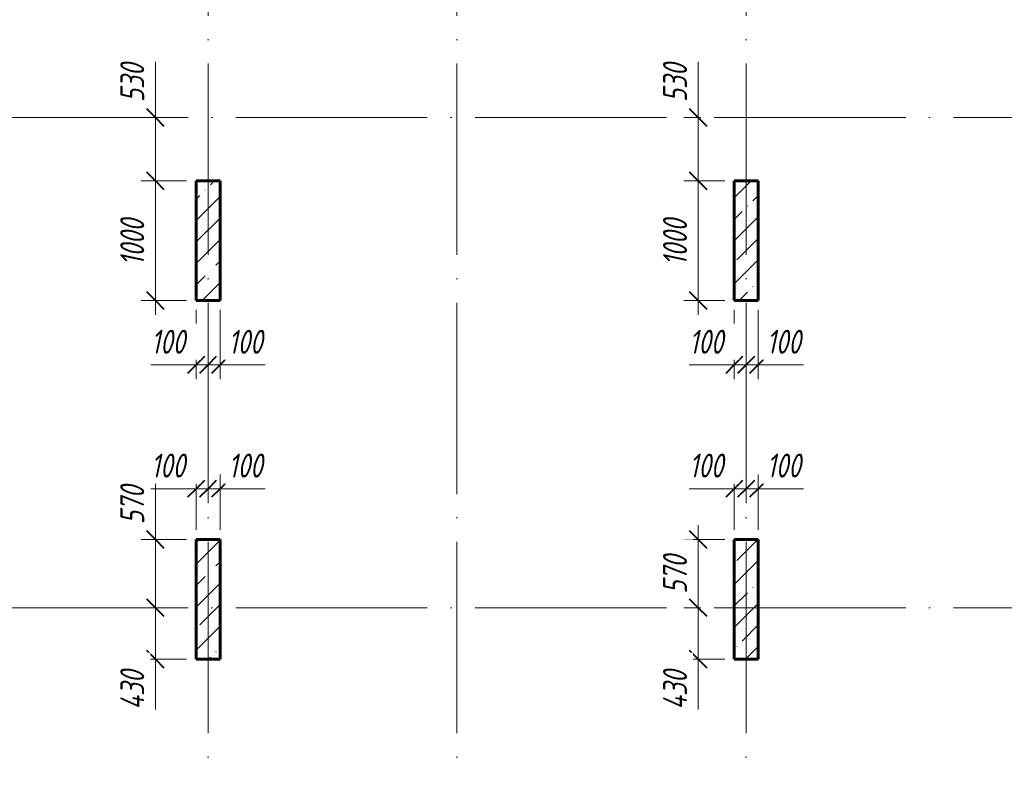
# Model space of a CAD drawing. Header units: millimetres. Extents: x 6092 to 73550, y -4371 to 20491.
# Tile 8 of 24: x 30925 to 39157, y 1923 to 8218. Entities that reach past the tile are written whole.
import ezdxf

# ---------------------------------------------------------------- set-up
doc = ezdxf.new("R2010")
doc.units = ezdxf.units.MM
doc.linetypes.add('ADSK_Линия сетки', pattern=[2000, 1600, -200, 0, -200])
for name, color, linetype, lineweight in [('A-____-____-DIMS', 211, 'Continuous', 9), ('A-____-____-DIMS-80', 211, 'Continuous', 9), ('S-COLS-____-MCUT', 52, 'Continuous', 40), ('S-COLS-____-OTLN', 52, 'Continuous', 18), ('S-GRID-____-OTLN', 1, 'Continuous', 9)]:
    doc.layers.add(name, color=color, linetype=linetype, lineweight=lineweight)
doc.styles.add('GOST Common_I_1', font='GOST_Common Italic.ttf', dxfattribs={"width": 0.8, "height": 200})
doc.dimstyles.new('ADSK_Округление_5мм__Узкий_', dxfattribs={"dimscale": 304.8, "dimtxt": 0.659918, "dimasz": 0.472441, "dimexe": 0.393701, "dimexo": 0.000861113, "dimgap": 0.104987, "dimtad": 1, "dimdec": 0, "dimlfac": 304.8, "dimrnd": 5, "dimdsep": 46, "dimtxsty": 'GOST Common_I_1', "dimblk1": 'OBLIQUE', "dimblk2": 'OBLIQUE', "dimsah": 1, "dimcen": 0.09, "dimdle": 0.393701, "dimazin": 0, "dimtfac": 1, "dimtdec": 4, "dimtix": 1, "dimtmove": 1, "dimatfit": 3, "dimfxl": 1, "dimtvp": 1, "dimtfill": 1, "dimtolj": 1, "dimtzin": 0, "dimlwd": 20, "dimlwe": 20, "dimarcsym": 2})
doc.dimstyles.new('ADSK_Округление_5мм__Узкий__1', dxfattribs={"dimscale": 304.8, "dimtxt": 0.659918, "dimasz": 0.472441, "dimexe": 0.393701, "dimexo": 0.000861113, "dimgap": 0.104987, "dimtad": 1, "dimdec": 0, "dimlfac": 304.8, "dimrnd": 5, "dimdsep": 46, "dimtxsty": 'GOST Common_I_1', "dimblk1": 'OBLIQUE', "dimblk2": 'OBLIQUE', "dimsah": 1, "dimcen": 0.09, "dimdle": 0.393701, "dimazin": 0, "dimtfac": 1, "dimtdec": 4, "dimtix": 1, "dimtmove": 0, "dimatfit": 3, "dimfxl": 1, "dimtvp": 1, "dimtfill": 1, "dimtolj": 1, "dimtzin": 0, "dimlwd": 20, "dimlwe": 20, "dimarcsym": 2})
pattern_1 = [(45, (16130.72, 8588.57), (-179.605, 179.605), []), (45, (16310.33, 8588.57), (-179.605, 179.605), [317.5, -63.5, 2.682, -60.818])]

# ---------------------------------------------------------------- blocks, each defined once
blk = doc.blocks.new('DIMBLOCK169-КЖ1_ПЭ_ВЭ3_Опалубка_Пилоны')
at = {"layer": 'A-____-____-DIMS-80', "lineweight": 20}
for p, q in [((36597.7, 3990), (36597.7, 3300)), ((36597.7, 3870), (36477.7, 3870)), ((36597.7, 3870), (36820, 3870)), ((36597.7, 3300), (36477.7, 3300)), ((36597.7, 3300), (36619.5, 3300))]:
    blk.add_line(p, q, dxfattribs=at)
at = {"layer": 'A-____-____-DIMS-80', "lineweight": 40}
for p, q in [((36597.7, 3870), (36525.7, 3942)), ((36597.7, 3870), (36669.7, 3798)), ((36597.7, 3300), (36525.7, 3372)), ((36597.7, 3300), (36669.7, 3228))]:
    blk.add_line(p, q, dxfattribs=at)
at = {"layer": 'A-____-____-DIMS-80', "color": 0, "lineweight": 20, "insert": (36304.3, 3416.2), "char_height": 200, "width": 405.013, "attachment_point": 1, "rotation": 90, "line_spacing_factor": 1.022761, "style": 'GOST Common_I_1', "bg_fill": 3, "box_fill_scale": 1.25, "bg_fill_color": 256, "bg_fill_true_color": 13158600, "bg_fill_transparency": 0}
blk.add_mtext('570', dxfattribs=at)
blk = doc.blocks.new('_Oblique')
at = {"color": 0, "linetype": 'ByBlock', "lineweight": -2}
blk.add_line((-0.5, -0.5), (0.5, 0.5), dxfattribs=at)
blk = doc.blocks.new('DIMBLOCK170-КЖ1_ПЭ_ВЭ3_Опалубка_Пилоны')
at = {"layer": 'A-____-____-DIMS-80', "lineweight": 20}
for p, q in [((36597.7, 3300), (36477.7, 3300)), ((36597.7, 3300), (36597.7, 2750)), ((36597.7, 3300), (36619.5, 3300)), ((36597.7, 2842.8), (36597.7, 3085)), ((36597.7, 2870), (36477.7, 2870)), ((36597.7, 2870), (36820, 2870)), ((36597.7, 2448.2), (36597.7, 2842.8))]:
    blk.add_line(p, q, dxfattribs=at)
at = {"layer": 'A-____-____-DIMS-80', "lineweight": 40}
for p, q in [((36597.7, 3300), (36525.7, 3372)), ((36597.7, 3300), (36669.7, 3228)), ((36597.7, 2870), (36525.7, 2942)), ((36597.7, 2870), (36669.7, 2798))]:
    blk.add_line(p, q, dxfattribs=at)
at = {"layer": 'A-____-____-DIMS-80', "color": 0, "lineweight": 20, "insert": (36304.3, 2448.2), "char_height": 200, "width": 425.469, "attachment_point": 1, "rotation": 90, "line_spacing_factor": 1.022761, "style": 'GOST Common_I_1', "bg_fill": 3, "box_fill_scale": 1.25, "bg_fill_color": 256, "bg_fill_true_color": 13158600, "bg_fill_transparency": 0}
blk.add_mtext('430', dxfattribs=at)
blk = doc.blocks.new('DIMBLOCK171-КЖ1_ПЭ_ВЭ3_Опалубка_Пилоны')
at = {"layer": 'A-____-____-DIMS-80', "lineweight": 20}
for p, q in [((36900, 4295.2), (36900, 4415.2)), ((36522.7, 4295.2), (36869.6, 4295.2)), ((36780, 4295.2), (37000, 4295.2)), ((36869.6, 4295.2), (36950, 4295.2)), ((36900, 4295.2), (36900, 3950)), ((37000, 4295.2), (37000, 4317)), ((37000, 4295.2), (37000, 4175.2))]:
    blk.add_line(p, q, dxfattribs=at)
at = {"layer": 'A-____-____-DIMS-80', "lineweight": 40}
for p, q in [((36900, 4295.2), (36972, 4367.2)), ((37000, 4295.2), (37072, 4367.2)), ((36900, 4295.2), (36828, 4223.2)), ((37000, 4295.2), (36928, 4223.2))]:
    blk.add_line(p, q, dxfattribs=at)
at = {"layer": 'A-____-____-DIMS-80', "color": 0, "lineweight": 20, "insert": (36522.7, 4588.6), "char_height": 200, "width": 368.194, "attachment_point": 1, "line_spacing_factor": 1.022761, "style": 'GOST Common_I_1', "bg_fill": 3, "box_fill_scale": 1.25, "bg_fill_color": 256, "bg_fill_true_color": 13158600, "bg_fill_transparency": 0}
blk.add_mtext('100', dxfattribs=at)
blk = doc.blocks.new('DIMBLOCK172-КЖ1_ПЭ_ВЭ3_Опалубка_Пилоны')
at = {"layer": 'A-____-____-DIMS-80', "lineweight": 40}
for p, q in [((37000, 4295.2), (37072, 4367.2)), ((37100, 4295.2), (37172, 4367.2)), ((37000, 4295.2), (36928, 4223.2)), ((37100, 4295.2), (37028, 4223.2))]:
    blk.add_line(p, q, dxfattribs=at)
at = {"layer": 'A-____-____-DIMS-80', "lineweight": 20}
for p, q in [((37100, 4295.2), (37100, 4415.2)), ((37000, 4295.2), (37000, 4317)), ((37000, 4295.2), (37220, 4295.2)), ((37000, 4295.2), (37000, 4175.2)), ((37130.4, 4295.2), (37050, 4295.2)), ((37100, 4295.2), (37100, 3950)), ((37477.3, 4295.2), (37130.4, 4295.2))]:
    blk.add_line(p, q, dxfattribs=at)
at = {"layer": 'A-____-____-DIMS-80', "color": 0, "lineweight": 20, "insert": (37170.4, 4588.6), "char_height": 200, "width": 368.194, "attachment_point": 1, "line_spacing_factor": 1.022761, "style": 'GOST Common_I_1', "bg_fill": 3, "box_fill_scale": 1.25, "bg_fill_color": 256, "bg_fill_true_color": 13158600, "bg_fill_transparency": 0}
blk.add_mtext('100', dxfattribs=at)
blk = doc.blocks.new('DIMBLOCK173-КЖ1_ПЭ_ВЭ3_Опалубка_Пилоны')
at = {"layer": 'A-____-____-DIMS-80', "lineweight": 20}
for p, q in [((32400, 5330.8), (32400, 5790)), ((32500, 5330.8), (32500, 5352.6)), ((32022.7, 5330.8), (32369.6, 5330.8)), ((32280, 5330.8), (32500, 5330.8)), ((32369.6, 5330.8), (32450, 5330.8)), ((32400, 5330.8), (32400, 5210.8)), ((32500, 5330.8), (32500, 5210.8))]:
    blk.add_line(p, q, dxfattribs=at)
at = {"layer": 'A-____-____-DIMS-80', "lineweight": 40}
for p, q in [((32400, 5330.8), (32472, 5402.8)), ((32500, 5330.8), (32572, 5402.8)), ((32400, 5330.8), (32328, 5258.8)), ((32500, 5330.8), (32428, 5258.8))]:
    blk.add_line(p, q, dxfattribs=at)
at = {"layer": 'A-____-____-DIMS-80', "color": 0, "lineweight": 20, "insert": (32022.7, 5624.2), "char_height": 200, "width": 368.194, "attachment_point": 1, "line_spacing_factor": 1.022761, "style": 'GOST Common_I_1', "bg_fill": 3, "box_fill_scale": 1.25, "bg_fill_color": 256, "bg_fill_true_color": 13158600, "bg_fill_transparency": 0}
blk.add_mtext('100', dxfattribs=at)
blk = doc.blocks.new('DIMBLOCK174-КЖ1_ПЭ_ВЭ3_Опалубка_Пилоны')
at = {"layer": 'A-____-____-DIMS-80', "lineweight": 20}
for p, q in [((32600, 5330.8), (32600, 5790)), ((32500, 5330.8), (32500, 5352.6)), ((32500, 5330.8), (32720, 5330.8)), ((32500, 5330.8), (32500, 5210.8)), ((32630.4, 5330.8), (32550, 5330.8)), ((32600, 5330.8), (32600, 5210.8)), ((32977.3, 5330.8), (32630.4, 5330.8))]:
    blk.add_line(p, q, dxfattribs=at)
at = {"layer": 'A-____-____-DIMS-80', "lineweight": 40}
for p, q in [((32500, 5330.8), (32572, 5402.8)), ((32600, 5330.8), (32672, 5402.8)), ((32500, 5330.8), (32428, 5258.8)), ((32600, 5330.8), (32528, 5258.8))]:
    blk.add_line(p, q, dxfattribs=at)
at = {"layer": 'A-____-____-DIMS-80', "color": 0, "lineweight": 20, "insert": (32670.4, 5624.2), "char_height": 200, "width": 368.194, "attachment_point": 1, "line_spacing_factor": 1.022761, "style": 'GOST Common_I_1', "bg_fill": 3, "box_fill_scale": 1.25, "bg_fill_color": 256, "bg_fill_true_color": 13158600, "bg_fill_transparency": 0}
blk.add_mtext('100', dxfattribs=at)
blk = doc.blocks.new('DIMBLOCK175-КЖ1_ПЭ_ВЭ3_Опалубка_Пилоны')
at = {"layer": 'A-____-____-DIMS-80', "lineweight": 20}
for p, q in [((36900, 5330.8), (36900, 5790)), ((37000, 5330.8), (37000, 5352.6)), ((36522.7, 5330.8), (36869.6, 5330.8)), ((36780, 5330.8), (37000, 5330.8)), ((36869.6, 5330.8), (36950, 5330.8)), ((36900, 5330.8), (36900, 5210.8)), ((37000, 5330.8), (37000, 5210.8))]:
    blk.add_line(p, q, dxfattribs=at)
at = {"layer": 'A-____-____-DIMS-80', "lineweight": 40}
for p, q in [((36900, 5330.8), (36972, 5402.8)), ((37000, 5330.8), (37072, 5402.8)), ((36900, 5330.8), (36828, 5258.8)), ((37000, 5330.8), (36928, 5258.8))]:
    blk.add_line(p, q, dxfattribs=at)
at = {"layer": 'A-____-____-DIMS-80', "color": 0, "lineweight": 20, "insert": (36522.7, 5624.2), "char_height": 200, "width": 368.194, "attachment_point": 1, "line_spacing_factor": 1.022761, "style": 'GOST Common_I_1', "bg_fill": 3, "box_fill_scale": 1.25, "bg_fill_color": 256, "bg_fill_true_color": 13158600, "bg_fill_transparency": 0}
blk.add_mtext('100', dxfattribs=at)
blk = doc.blocks.new('DIMBLOCK176-КЖ1_ПЭ_ВЭ3_Опалубка_Пилоны')
at = {"layer": 'A-____-____-DIMS-80', "lineweight": 20}
for p, q in [((37100, 5330.8), (37100, 5790)), ((37000, 5330.8), (37000, 5352.6)), ((37000, 5330.8), (37220, 5330.8)), ((37000, 5330.8), (37000, 5210.8)), ((37130.4, 5330.8), (37050, 5330.8)), ((37100, 5330.8), (37100, 5210.8)), ((37477.3, 5330.8), (37130.4, 5330.8))]:
    blk.add_line(p, q, dxfattribs=at)
at = {"layer": 'A-____-____-DIMS-80', "lineweight": 40}
for p, q in [((37000, 5330.8), (37072, 5402.8)), ((37100, 5330.8), (37172, 5402.8)), ((37000, 5330.8), (36928, 5258.8)), ((37100, 5330.8), (37028, 5258.8))]:
    blk.add_line(p, q, dxfattribs=at)
at = {"layer": 'A-____-____-DIMS-80', "color": 0, "lineweight": 20, "insert": (37170.4, 5624.2), "char_height": 200, "width": 368.194, "attachment_point": 1, "line_spacing_factor": 1.022761, "style": 'GOST Common_I_1', "bg_fill": 3, "box_fill_scale": 1.25, "bg_fill_color": 256, "bg_fill_true_color": 13158600, "bg_fill_transparency": 0}
blk.add_mtext('100', dxfattribs=at)
blk = doc.blocks.new('DIMBLOCK277-КЖ1_ПЭ_ВЭ3_Опалубка_Пилоны')
at = {"layer": 'A-____-____-DIMS-80', "lineweight": 20}
for p, q in [((32059.6, 4335.8), (32059.6, 3958.2)), ((32059.6, 3990), (32059.6, 3300)), ((32059.6, 3958.2), (32059.6, 3585)), ((32059.6, 3870), (31939.6, 3870)), ((32059.6, 3870), (32320, 3870)), ((32059.6, 3300), (31939.6, 3300)), ((32059.6, 3300), (32081.4, 3300))]:
    blk.add_line(p, q, dxfattribs=at)
at = {"layer": 'A-____-____-DIMS-80', "lineweight": 40}
for p, q in [((32059.6, 3870), (31987.6, 3942)), ((32059.6, 3870), (32131.6, 3798)), ((32059.6, 3300), (31987.6, 3372)), ((32059.6, 3300), (32131.6, 3228))]:
    blk.add_line(p, q, dxfattribs=at)
at = {"layer": 'A-____-____-DIMS-80', "color": 0, "lineweight": 20, "insert": (31766.2, 3998.2), "char_height": 200, "width": 405.013, "attachment_point": 1, "rotation": 90, "line_spacing_factor": 1.022761, "style": 'GOST Common_I_1', "bg_fill": 3, "box_fill_scale": 1.25, "bg_fill_color": 256, "bg_fill_true_color": 13158600, "bg_fill_transparency": 0}
blk.add_mtext('570', dxfattribs=at)
blk = doc.blocks.new('DIMBLOCK278-КЖ1_ПЭ_ВЭ3_Опалубка_Пилоны')
at = {"layer": 'A-____-____-DIMS-80', "lineweight": 20}
for p, q in [((32059.6, 3300), (31939.6, 3300)), ((32059.6, 3300), (32059.6, 2750)), ((32059.6, 3300), (32081.4, 3300)), ((32059.6, 2842.8), (32059.6, 3085)), ((32059.6, 2870), (31939.6, 2870)), ((32059.6, 2870), (32320, 2870)), ((32059.6, 2448.2), (32059.6, 2842.8))]:
    blk.add_line(p, q, dxfattribs=at)
at = {"layer": 'A-____-____-DIMS-80', "lineweight": 40}
for p, q in [((32059.6, 3300), (31987.6, 3372)), ((32059.6, 3300), (32131.6, 3228)), ((32059.6, 2870), (31987.6, 2942)), ((32059.6, 2870), (32131.6, 2798))]:
    blk.add_line(p, q, dxfattribs=at)
at = {"layer": 'A-____-____-DIMS-80', "color": 0, "lineweight": 20, "insert": (31766.2, 2448.2), "char_height": 200, "width": 425.469, "attachment_point": 1, "rotation": 90, "line_spacing_factor": 1.022761, "style": 'GOST Common_I_1', "bg_fill": 3, "box_fill_scale": 1.25, "bg_fill_color": 256, "bg_fill_true_color": 13158600, "bg_fill_transparency": 0}
blk.add_mtext('430', dxfattribs=at)
blk = doc.blocks.new('DIMBLOCK279-КЖ1_ПЭ_ВЭ3_Опалубка_Пилоны')
at = {"layer": 'A-____-____-DIMS-80', "lineweight": 20}
for p, q in [((32400, 4295.2), (32400, 4415.2)), ((32022.7, 4295.2), (32369.6, 4295.2)), ((32280, 4295.2), (32500, 4295.2)), ((32369.6, 4295.2), (32450, 4295.2)), ((32400, 4295.2), (32400, 3950)), ((32500, 4295.2), (32500, 4317)), ((32500, 4295.2), (32500, 4175.2))]:
    blk.add_line(p, q, dxfattribs=at)
at = {"layer": 'A-____-____-DIMS-80', "lineweight": 40}
for p, q in [((32400, 4295.2), (32472, 4367.2)), ((32500, 4295.2), (32572, 4367.2)), ((32400, 4295.2), (32328, 4223.2)), ((32500, 4295.2), (32428, 4223.2))]:
    blk.add_line(p, q, dxfattribs=at)
at = {"layer": 'A-____-____-DIMS-80', "color": 0, "lineweight": 20, "insert": (32022.7, 4588.6), "char_height": 200, "width": 368.194, "attachment_point": 1, "line_spacing_factor": 1.022761, "style": 'GOST Common_I_1', "bg_fill": 3, "box_fill_scale": 1.25, "bg_fill_color": 256, "bg_fill_true_color": 13158600, "bg_fill_transparency": 0}
blk.add_mtext('100', dxfattribs=at)
blk = doc.blocks.new('DIMBLOCK280-КЖ1_ПЭ_ВЭ3_Опалубка_Пилоны')
at = {"layer": 'A-____-____-DIMS-80', "lineweight": 40}
for p, q in [((32500, 4295.2), (32572, 4367.2)), ((32600, 4295.2), (32672, 4367.2)), ((32500, 4295.2), (32428, 4223.2)), ((32600, 4295.2), (32528, 4223.2))]:
    blk.add_line(p, q, dxfattribs=at)
at = {"layer": 'A-____-____-DIMS-80', "lineweight": 20}
for p, q in [((32600, 4295.2), (32600, 4415.2)), ((32500, 4295.2), (32500, 4317)), ((32500, 4295.2), (32720, 4295.2)), ((32500, 4295.2), (32500, 4175.2)), ((32630.4, 4295.2), (32550, 4295.2)), ((32600, 4295.2), (32600, 3950)), ((32977.3, 4295.2), (32630.4, 4295.2))]:
    blk.add_line(p, q, dxfattribs=at)
at = {"layer": 'A-____-____-DIMS-80', "color": 0, "lineweight": 20, "insert": (32670.4, 4588.6), "char_height": 200, "width": 368.194, "attachment_point": 1, "line_spacing_factor": 1.022761, "style": 'GOST Common_I_1', "bg_fill": 3, "box_fill_scale": 1.25, "bg_fill_color": 256, "bg_fill_true_color": 13158600, "bg_fill_transparency": 0}
blk.add_mtext('100', dxfattribs=at)
blk = doc.blocks.new('DIMBLOCK281-КЖ1_ПЭ_ВЭ3_Опалубка_Пилоны')
at = {"layer": 'A-____-____-DIMS-80', "lineweight": 20}
for p, q in [((32059.6, 7865.8), (32059.6, 7488.2)), ((32059.6, 7520), (32059.6, 6870)), ((32059.6, 7488.2), (32059.6, 7135)), ((32059.6, 7400), (31939.6, 7400)), ((32059.6, 7400), (32081.4, 7400)), ((32059.6, 6870), (31939.6, 6870)), ((32059.6, 6870), (32320, 6870))]:
    blk.add_line(p, q, dxfattribs=at)
at = {"layer": 'A-____-____-DIMS-80', "lineweight": 40}
for p, q in [((32059.6, 7400), (31987.6, 7472)), ((32059.6, 7400), (32131.6, 7328)), ((32059.6, 6870), (31987.6, 6942)), ((32059.6, 6870), (32131.6, 6798))]:
    blk.add_line(p, q, dxfattribs=at)
at = {"layer": 'A-____-____-DIMS-80', "color": 0, "lineweight": 20, "insert": (31766.2, 7528.2), "char_height": 200, "width": 405.013, "attachment_point": 1, "rotation": 90, "line_spacing_factor": 1.022761, "style": 'GOST Common_I_1', "bg_fill": 3, "box_fill_scale": 1.25, "bg_fill_color": 256, "bg_fill_true_color": 13158600, "bg_fill_transparency": 0}
blk.add_mtext('530', dxfattribs=at)
blk = doc.blocks.new('DIMBLOCK282-КЖ1_ПЭ_ВЭ3_Опалубка_Пилоны')
at = {"layer": 'A-____-____-DIMS-80', "lineweight": 40}
for p, q in [((32059.6, 6870), (31987.6, 6942)), ((32059.6, 6870), (32131.6, 6798)), ((32059.6, 5870), (31987.6, 5942)), ((32059.6, 5870), (32131.6, 5798))]:
    blk.add_line(p, q, dxfattribs=at)
at = {"layer": 'A-____-____-DIMS-80', "lineweight": 20}
for p, q in [((32059.6, 6870), (31939.6, 6870)), ((32059.6, 6870), (32059.6, 5750)), ((32059.6, 6870), (32320, 6870)), ((32059.6, 5870), (31939.6, 5870)), ((32059.6, 5870), (32320, 5870))]:
    blk.add_line(p, q, dxfattribs=at)
at = {"layer": 'A-____-____-DIMS-80', "color": 0, "lineweight": 20, "insert": (31766.2, 6160.3), "char_height": 200, "width": 503.198, "attachment_point": 1, "rotation": 90, "line_spacing_factor": 1.022761, "style": 'GOST Common_I_1', "bg_fill": 3, "box_fill_scale": 1.25, "bg_fill_color": 256, "bg_fill_true_color": 13158600, "bg_fill_transparency": 0}
blk.add_mtext('1000', dxfattribs=at)
blk = doc.blocks.new('DIMBLOCK283-КЖ1_ПЭ_ВЭ3_Опалубка_Пилоны')
at = {"layer": 'A-____-____-DIMS-80', "lineweight": 20}
for p, q in [((36597.7, 7865.8), (36597.7, 7488.2)), ((36597.7, 7520), (36597.7, 6870)), ((36597.7, 7488.2), (36597.7, 7135)), ((36597.7, 7400), (36477.7, 7400)), ((36597.7, 7400), (36619.5, 7400)), ((36597.7, 6870), (36477.7, 6870)), ((36597.7, 6870), (36820, 6870))]:
    blk.add_line(p, q, dxfattribs=at)
at = {"layer": 'A-____-____-DIMS-80', "lineweight": 40}
for p, q in [((36597.7, 7400), (36525.7, 7472)), ((36597.7, 7400), (36669.7, 7328)), ((36597.7, 6870), (36525.7, 6942)), ((36597.7, 6870), (36669.7, 6798))]:
    blk.add_line(p, q, dxfattribs=at)
at = {"layer": 'A-____-____-DIMS-80', "color": 0, "lineweight": 20, "insert": (36304.3, 7528.2), "char_height": 200, "width": 405.013, "attachment_point": 1, "rotation": 90, "line_spacing_factor": 1.022761, "style": 'GOST Common_I_1', "bg_fill": 3, "box_fill_scale": 1.25, "bg_fill_color": 256, "bg_fill_true_color": 13158600, "bg_fill_transparency": 0}
blk.add_mtext('530', dxfattribs=at)
blk = doc.blocks.new('DIMBLOCK284-КЖ1_ПЭ_ВЭ3_Опалубка_Пилоны')
at = {"layer": 'A-____-____-DIMS-80', "lineweight": 40}
for p, q in [((36597.7, 6870), (36525.7, 6942)), ((36597.7, 6870), (36669.7, 6798)), ((36597.7, 5870), (36525.7, 5942)), ((36597.7, 5870), (36669.7, 5798))]:
    blk.add_line(p, q, dxfattribs=at)
at = {"layer": 'A-____-____-DIMS-80', "lineweight": 20}
for p, q in [((36597.7, 6870), (36477.7, 6870)), ((36597.7, 6870), (36597.7, 5750)), ((36597.7, 6870), (36820, 6870)), ((36597.7, 5870), (36477.7, 5870)), ((36597.7, 5870), (36820, 5870))]:
    blk.add_line(p, q, dxfattribs=at)
at = {"layer": 'A-____-____-DIMS-80', "color": 0, "lineweight": 20, "insert": (36304.3, 6160.3), "char_height": 200, "width": 503.198, "attachment_point": 1, "rotation": 90, "line_spacing_factor": 1.022761, "style": 'GOST Common_I_1', "bg_fill": 3, "box_fill_scale": 1.25, "bg_fill_color": 256, "bg_fill_true_color": 13158600, "bg_fill_transparency": 0}
blk.add_mtext('1000', dxfattribs=at)

msp = doc.modelspace()

# ---------------------------------------------------------------- hatches: boundary and pattern name
at = {"layer": 'S-COLS-____-OTLN', "lineweight": 9}
h = msp.add_hatch(dxfattribs=at)
h.set_pattern_fill('FP_1', color=256, style=0, pattern_type=2)
h.set_pattern_definition(pattern_1)
h.paths.add_polyline_path([(32400, 5870), (32600, 5870), (32600, 6870), (32400, 6870)])
h = msp.add_hatch(dxfattribs=at)
h.set_pattern_fill('FP_1', color=256, style=0, pattern_type=2)
h.set_pattern_definition(pattern_1)
h.paths.add_polyline_path([(36900, 5870), (37100, 5870), (37100, 6870), (36900, 6870)])
h = msp.add_hatch(dxfattribs=at)
h.set_pattern_fill('FP_1', color=256, style=0, pattern_type=2)
h.set_pattern_definition(pattern_1)
h.paths.add_polyline_path([(32600, 2869.9996), (32600, 3869.9996), (32400, 3869.9996), (32400, 2869.9996)])
h = msp.add_hatch(dxfattribs=at)
h.set_pattern_fill('FP_1', color=256, style=0, pattern_type=2)
h.set_pattern_definition(pattern_1)
h.paths.add_polyline_path([(36900, 2869.9996), (37100, 2869.9996), (37100, 3869.9996), (36900, 3869.9996)])

# ---------------------------------------------------------------- linework, layer by layer
at = {"layer": 'S-COLS-____-MCUT', "lineweight": 60}
for p, q in [((32600, 6870), (32400, 6870)), ((32400, 6870), (32400, 5870)), ((32600, 5870), (32600, 6870)), ((37100, 6870), (36900, 6870)), ((36900, 6870), (36900, 5870)), ((37100, 5870), (37100, 6870)), ((32400, 5870), (32600, 5870)), ((36900, 5870), (37100, 5870)), ((32600, 3869.9996), (32400, 3869.9996)), ((32400, 3869.9996), (32400, 2869.9996)), ((32600, 2869.9996), (32600, 3869.9996)), ((37100, 3869.9996), (36900, 3869.9996)), ((36900, 3869.9996), (36900, 2869.9996)), ((37100, 2869.9996), (37100, 3869.9996)), ((32400, 2869.9996), (32600, 2869.9996)), ((36900, 2869.9996), (37100, 2869.9996))]:
    msp.add_line(p, q, dxfattribs=at)
at = {"layer": 'S-GRID-____-OTLN', "linetype": 'ADSK_Линия сетки'}
for p, q in [((32500, 19851.1002), (32500, -3717.186)), ((34580, 19851.1002), (34580, -3717.186)), ((37000, 19851.1002), (37000, -3717.186)), ((6731.5249, 7400), (72652.3528, 7400)), ((6731.5249, 3300), (72652.3528, 3300))]:
    msp.add_line(p, q, dxfattribs=at)

# ---------------------------------------------------------------- next in the draw order: dimensions: what is measured, and where the dimension line sits
at = {"layer": 'A-____-____-DIMS', "lineweight": 20}
for base, p1, p2, override, picture, middle in [((32059.5757, 6870), (32161.3991, 7400), (32400, 6870), {"dimpost": '<>', "dimfxl": 581.231778}, 'DIMBLOCK281-КЖ1_ПЭ_ВЭ3_Опалубка_Пилоны', (31899.5434, 7730.7511)), ((36597.7011, 6870), (36699.5245, 7400), (36900, 6870), {"dimpost": '<>', "dimfxl": 566.648397}, 'DIMBLOCK283-КЖ1_ПЭ_ВЭ3_Опалубка_Пилоны', (36437.6688, 7730.7511)), ((32059.5757, 3300), (32400, 3869.9996), (32161.3991, 3300), {"dimpost": '<>', "dimfxl": 617.923883}, 'DIMBLOCK277-КЖ1_ПЭ_ВЭ3_Опалубка_Пилоны', (31899.5434, 4200.7507))]:
    dim = msp.add_linear_dim(base=base, p1=p1, p2=p2, angle=90, dimstyle='ADSK_Округление_5мм__Узкий_', override=override, dxfattribs=at)
    dim.commit()
    dim.dimension.update_dxf_attribs({"geometry": picture, "text_midpoint": middle, "dimtype": 160, "text_rotation": 90})
for base, p1, p2, override, picture, middle in [((32500, 5330.8208), (32400, 5870), (32500, 5432.6441), {"dimpost": '<>', "dimfxl": 448.642553}, 'DIMBLOCK173-КЖ1_ПЭ_ВЭ3_Опалубка_Пилоны', (32206.8304, 5490.8531)), ((37000, 5330.8208), (36900, 5870), (37000, 5432.6441), {"dimpost": '<>', "dimfxl": 448.642585}, 'DIMBLOCK175-КЖ1_ПЭ_ВЭ3_Опалубка_Пилоны', (36706.8304, 5490.8531))]:
    dim = msp.add_linear_dim(base=base, p1=p1, p2=p2, dimstyle='ADSK_Округление_5мм__Узкий_', override=override, dxfattribs=at)
    dim.commit()
    dim.dimension.update_dxf_attribs({"geometry": picture, "text_midpoint": middle, "dimtype": 160})
dim = msp.add_linear_dim(base=(36597.7011, 3300), p1=(36900, 3869.9996), p2=(36699.5245, 3300), angle=90, dimstyle='ADSK_Округление_5мм__Узкий__1', override={"dimpost": '<>', "dimfxl": 604.226798}, dxfattribs=at)
dim.commit()
dim.dimension.update_dxf_attribs({"geometry": 'DIMBLOCK169-КЖ1_ПЭ_ВЭ3_Опалубка_Пилоны', "text_midpoint": (36464.4132, 3584.9998)})

# ---------------------------------------------------------------- next in the draw order: dimensions: what is measured, and where the dimension line sits
for base, p1, p2, override, picture, middle in [((32600, 5330.8208), (32500, 5432.6441), (32600, 5870), {"dimpost": '<>', "dimfxl": 448.642553}, 'DIMBLOCK174-КЖ1_ПЭ_ВЭ3_Опалубка_Пилоны', (32854.5353, 5490.8531)), ((37100, 5330.8208), (37000, 5432.6441), (37100, 5870), {"dimpost": '<>', "dimfxl": 448.642585}, 'DIMBLOCK176-КЖ1_ПЭ_ВЭ3_Опалубка_Пилоны', (37354.5353, 5490.8531)), ((32500, 4295.1994), (32400, 3869.9996), (32500, 4397.0228), {"dimpost": '<>', "dimfxl": 536.426528}, 'DIMBLOCK279-КЖ1_ПЭ_ВЭ3_Опалубка_Пилоны', (32206.8304, 4455.2317)), ((37000, 4295.1994), (36900, 3869.9996), (37000, 4397.0228), {"dimpost": '<>', "dimfxl": 536.426496}, 'DIMBLOCK171-КЖ1_ПЭ_ВЭ3_Опалубка_Пилоны', (36706.8304, 4455.2317))]:
    dim = msp.add_linear_dim(base=base, p1=p1, p2=p2, dimstyle='ADSK_Округление_5мм__Узкий_', override=override, dxfattribs=at)
    dim.commit()
    dim.dimension.update_dxf_attribs({"geometry": picture, "text_midpoint": middle, "dimtype": 160})
for base, p1, p2, override, picture, middle in [((32059.5757, 2869.9996), (32161.3991, 3300), (32400, 2869.9996), {"dimpost": '<>', "dimfxl": 491.762872}, 'DIMBLOCK278-КЖ1_ПЭ_ВЭ3_Опалубка_Пилоны', (31899.5434, 2660.9815)), ((36597.7011, 2869.9996), (36699.5245, 3300), (36900, 2869.9996), {"dimpost": '<>', "dimfxl": 474.437303}, 'DIMBLOCK170-КЖ1_ПЭ_ВЭ3_Опалубка_Пилоны', (36437.6688, 2660.9816))]:
    dim = msp.add_linear_dim(base=base, p1=p1, p2=p2, angle=90, dimstyle='ADSK_Округление_5мм__Узкий_', override=override, dxfattribs=at)
    dim.commit()
    dim.dimension.update_dxf_attribs({"geometry": picture, "text_midpoint": middle, "dimtype": 160, "text_rotation": 90})

# ---------------------------------------------------------------- next in the draw order: dimensions: what is measured, and where the dimension line sits
for base, p1, p2, picture, middle in [((32059.5757, 5870), (32400, 6870), (32400, 5870), 'DIMBLOCK282-КЖ1_ПЭ_ВЭ3_Опалубка_Пилоны', (31927.5757, 6370)), ((36597.7011, 5870), (36900, 6870), (36900, 5870), 'DIMBLOCK284-КЖ1_ПЭ_ВЭ3_Опалубка_Пилоны', (36465.7011, 6370))]:
    dim = msp.add_linear_dim(base=base, p1=p1, p2=p2, angle=90, dimstyle='ADSK_Округление_5мм__Узкий__1', override={"dimpost": '<>', "dimfxl": 1000}, dxfattribs=at)
    dim.commit()
    dim.dimension.update_dxf_attribs({"geometry": picture, "text_midpoint": middle})
for base, p1, p2, override, picture, middle in [((32600, 4295.1994), (32500, 4397.0228), (32600, 3869.9996), {"dimpost": '<>', "dimfxl": 536.426528}, 'DIMBLOCK280-КЖ1_ПЭ_ВЭ3_Опалубка_Пилоны', (32854.5353, 4455.2317)), ((37100, 4295.1994), (37000, 4397.0228), (37100, 3869.9996), {"dimpost": '<>', "dimfxl": 536.426496}, 'DIMBLOCK172-КЖ1_ПЭ_ВЭ3_Опалубка_Пилоны', (37354.5353, 4455.2317))]:
    dim = msp.add_linear_dim(base=base, p1=p1, p2=p2, dimstyle='ADSK_Округление_5мм__Узкий_', override=override, dxfattribs=at)
    dim.commit()
    dim.dimension.update_dxf_attribs({"geometry": picture, "text_midpoint": middle, "dimtype": 160})

doc.saveas('drawing.dxf')
